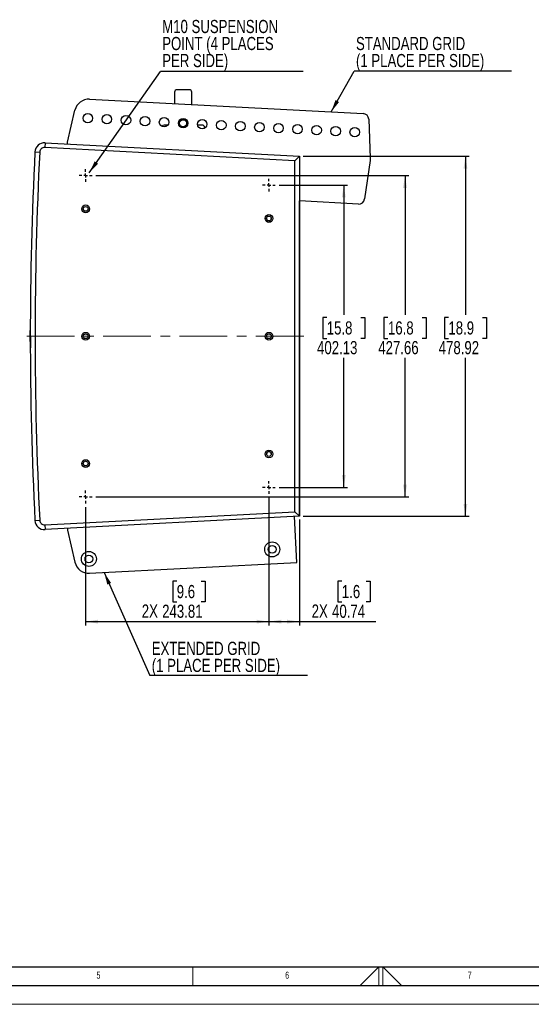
# Model space of a CAD drawing. Header units: millimetres. Extents: x 0 to 594, y 0 to 420.
# Tile 9 of 15: x 206 to 342, y 0 to 262. Entities that reach past the tile are written whole.
import ezdxf

# ---------------------------------------------------------------- set-up
doc = ezdxf.new("R2010")
doc.units = ezdxf.units.MM
doc.linetypes.add('CENTERX2', pattern=[20.32, 12.7, -2.54, 2.54, -2.54])
for name, color, linetype in [('FORMAT', 7, 'Continuous'), ('OUTLINE', 7, 'Continuous'), ('SLD-0', 7, 'Continuous')]:
    doc.layers.add(name, color=color, linetype=linetype)
doc.styles.add('SLDTEXTSTYLE0', font='TXT', dxfattribs={"width": 0.75})
doc.dimstyles.new('SLDDIMSTYLE0', dxfattribs={"dimtxt": 3.5, "dimasz": 3.302, "dimexe": 0, "dimexo": 0.0625, "dimgap": 0.875, "dimtad": 0, "dimtih": 1, "dimtoh": 1, "dimlfac": 5, "dimrnd": 1e-09, "dimzin": 12, "dimdsep": 46, "dimtxsty": 'SLDTEXTSTYLE0', "dimsah": 1, "dimcen": 0.09, "dimadec": 0, "dimazin": 3, "dimtfac": 1, "dimtofl": 0, "dimtmove": 0, "dimatfit": 3, "dimfxl": 1, "dimfrac": 2, "dimtolj": 1, "dimtzin": 12, "dimarcsym": 0})
doc.dimstyles.new('SLDDIMSTYLE2', dxfattribs={"dimtxt": 0.18, "dimasz": 3.302, "dimexe": 0, "dimexo": 0.0625, "dimgap": 0, "dimtad": 0, "dimtih": 1, "dimtoh": 1, "dimdec": 0, "dimrnd": 1e-09, "dimzin": 0, "dimdsep": 46, "dimtxsty": 'Standard', "dimsah": 1, "dimcen": 0.09, "dimadec": 0, "dimazin": 0, "dimtfac": 3.302, "dimtdec": 0, "dimtofl": 0, "dimtmove": 0, "dimatfit": 3, "dimfxl": 1, "dimfrac": 2, "dimtolj": 1, "dimtzin": 0, "dimarcsym": 0})

# ---------------------------------------------------------------- blocks, each defined once
blk = doc.blocks.new('_D_3')
at = {"layer": 'SLD-0', "transparency": 16777216}
for p, q in [((274.91, 217.94), (293.13, 217.94)), ((292.13, 217.94), (292.13, 183.43)), ((287.6, 182.72), (286.54, 182.72)), ((286.54, 182.72), (286.54, 177.16)), ((296.65, 182.72), (297.72, 182.72)), ((297.72, 182.72), (297.72, 177.16)), ((286.54, 177.16), (287.6, 177.16)), ((297.72, 177.16), (296.65, 177.16)), ((292.13, 137.51), (292.13, 171.93)), ((274.91, 137.51), (293.13, 137.51))]:
    blk.add_line(p, q, dxfattribs=at)
for points in [[(292.13, 217.94), (291.62, 214.63), (292.64, 214.63)], [(292.13, 137.51), (292.64, 140.81), (291.62, 140.81)]]:
    blk.add_solid(points, dxfattribs=at)
at = {"layer": 'SLD-0', "transparency": 16777216, "char_height": 3.5, "attachment_point": 1, "style": 'SLDTEXTSTYLE0'}
for s, insert in [('15.8', (287.6, 181.68)), ('402.13', (285.02, 176.44))]:
    blk.add_mtext(s, dxfattribs=dict(at, insert=insert))
blk = doc.blocks.new('_D_4')
at = {"layer": 'SLD-0', "transparency": 16777216}
for p, q in [((226.15, 220.49), (309.42, 220.49)), ((308.42, 220.49), (308.42, 183.43)), ((303.89, 182.72), (302.83, 182.72)), ((302.83, 182.72), (302.83, 177.16)), ((312.95, 182.72), (314.01, 182.72)), ((314.01, 182.72), (314.01, 177.16)), ((302.83, 177.16), (303.89, 177.16)), ((314.01, 177.16), (312.95, 177.16)), ((308.42, 134.96), (308.42, 171.93)), ((226.15, 134.96), (309.42, 134.96))]:
    blk.add_line(p, q, dxfattribs=at)
for points in [[(308.42, 220.49), (307.91, 217.19), (308.93, 217.19)], [(308.42, 134.96), (308.93, 138.26), (307.91, 138.26)]]:
    blk.add_solid(points, dxfattribs=at)
at = {"layer": 'SLD-0', "transparency": 16777216, "char_height": 3.5, "attachment_point": 1, "style": 'SLDTEXTSTYLE0'}
for s, insert in [('16.8', (303.89, 181.68)), ('427.66', (301.31, 176.44))]:
    blk.add_mtext(s, dxfattribs=dict(at, insert=insert))
blk = doc.blocks.new('_D_5')
at = {"layer": 'SLD-0', "transparency": 16777216}
for p, q in [((272.21, 134.81), (272.21, 100.8)), ((280.36, 128.93), (280.36, 100.8)), ((291.61, 112.59), (290.54, 112.59)), ((290.54, 112.59), (290.54, 107.03)), ((298.08, 112.59), (299.14, 112.59)), ((299.14, 112.59), (299.14, 107.03)), ((290.54, 107.03), (291.61, 107.03)), ((299.14, 107.03), (298.08, 107.03)), ((272.21, 101.8), (280.36, 101.8)), ((280.36, 101.8), (300.66, 101.8))]:
    blk.add_line(p, q, dxfattribs=at)
for points in [[(272.21, 101.8), (275.52, 101.29), (275.52, 102.31)], [(280.36, 101.8), (277.06, 102.31), (277.06, 101.29)]]:
    blk.add_solid(points, dxfattribs=at)
at = {"layer": 'SLD-0', "transparency": 16777216, "char_height": 3.5, "attachment_point": 1, "style": 'SLDTEXTSTYLE0'}
for s, insert in [('1.6', (291.61, 111.55)), ('2X', (283.59, 106.36)), ('40.74', (289.02, 106.31))]:
    blk.add_mtext(s, dxfattribs=dict(at, insert=insert))
blk = doc.blocks.new('_D_6')
at = {"layer": 'SLD-0', "transparency": 16777216}
for p, q in [((272.21, 134.81), (272.21, 100.8)), ((223.45, 132.26), (223.45, 100.8)), ((247.69, 112.59), (246.62, 112.59)), ((246.62, 112.59), (246.62, 107.03)), ((254.15, 112.59), (255.22, 112.59)), ((255.22, 112.59), (255.22, 107.03)), ((246.62, 107.03), (247.69, 107.03)), ((255.22, 107.03), (254.15, 107.03)), ((223.45, 101.8), (272.21, 101.8))]:
    blk.add_line(p, q, dxfattribs=at)
for points in [[(223.45, 101.8), (226.75, 101.29), (226.75, 102.31)], [(272.21, 101.8), (268.91, 102.31), (268.91, 101.29)]]:
    blk.add_solid(points, dxfattribs=at)
at = {"layer": 'SLD-0', "transparency": 16777216, "char_height": 3.5, "attachment_point": 1, "style": 'SLDTEXTSTYLE0'}
for s, insert in [('9.6', (247.69, 111.55)), ('2X', (238.38, 106.36)), ('243.81', (243.81, 106.31))]:
    blk.add_mtext(s, dxfattribs=dict(at, insert=insert))
blk = doc.blocks.new('_D_7')
at = {"layer": 'OUTLINE', "transparency": 16777216}
for p, q in [((281.36, 225.62), (325.5, 225.62)), ((324.5, 225.62), (324.5, 183.43)), ((319.97, 182.72), (318.91, 182.72)), ((318.91, 182.72), (318.91, 177.16)), ((329.02, 182.72), (330.09, 182.72)), ((330.09, 182.72), (330.09, 177.16)), ((318.91, 177.16), (319.97, 177.16)), ((330.09, 177.16), (329.02, 177.16)), ((324.5, 129.83), (324.5, 171.93)), ((281.36, 129.83), (325.5, 129.83))]:
    blk.add_line(p, q, dxfattribs=at)
for points in [[(324.5, 225.62), (323.99, 222.31), (325.01, 222.31)], [(324.5, 129.83), (325.01, 133.13), (323.99, 133.13)]]:
    blk.add_solid(points, dxfattribs=at)
at = {"layer": 'OUTLINE', "transparency": 16777216, "char_height": 3.5, "attachment_point": 1, "style": 'SLDTEXTSTYLE0'}
for s, insert in [('18.9', (319.97, 181.68)), ('478.92', (317.39, 176.44))]:
    blk.add_mtext(s, dxfattribs=dict(at, insert=insert))
blk = doc.blocks.new('SW_NOTE_0_2')
at = {"layer": 'SLD-0', "color": 0}
blk.add_line((37.93, 0), (0, 0), dxfattribs=at)
at = {"layer": 'SLD-0', "color": 0, "char_height": 3.5, "attachment_point": 1, "style": 'SLDTEXTSTYLE0'}
for s, insert in [('M10 SUSPENSION', (0.46, 13.68)), ('POINT (4 PLACES', (0.46, 9.15)), ('PER SIDE)', (0.46, 4.62))]:
    blk.add_mtext(s, dxfattribs=dict(at, insert=insert))
blk = doc.blocks.new('SW_NOTE_0_3')
at = {"layer": 'OUTLINE', "color": 0}
blk.add_line((41.89, 0), (0, 0), dxfattribs=at)
at = {"layer": 'OUTLINE', "color": 0, "char_height": 3.5, "attachment_point": 1, "style": 'SLDTEXTSTYLE0'}
for s, insert in [('STANDARD GRID', (0.48, 9.1)), ('(1 PLACE PER SIDE)', (0.48, 4.57))]:
    blk.add_mtext(s, dxfattribs=dict(at, insert=insert))
blk = doc.blocks.new('SW_NOTE_0_4')
at = {"layer": 'OUTLINE', "color": 0}
blk.add_line((41.89, 0), (0, 0), dxfattribs=at)
at = {"layer": 'OUTLINE', "color": 0, "char_height": 3.5, "attachment_point": 1, "style": 'SLDTEXTSTYLE0'}
for s, insert in [('EXTENDED GRID', (0.49, 8.94)), ('(1 PLACE PER SIDE)', (0.49, 4.41))]:
    blk.add_mtext(s, dxfattribs=dict(at, insert=insert))
blk = doc.blocks.new('SW_CENTERMARKSYMBOL_0')
at = {"layer": 'SLD-0', "color": 0}
for p, q in [((-1, 0), (-1.69888, 0)), ((0, 0), (-0.5, 0)), ((0, 1), (0, 1.69888)), ((0, 0), (0, 0.5)), ((0, 0), (0, -0.5)), ((0, 0), (0.5, 0)), ((1, 0), (1.69888, 0)), ((0, -1), (0, -1.69888))]:
    blk.add_line(p, q, dxfattribs=at)
blk = doc.blocks.new('SW_CENTERMARKSYMBOL_1')
at = {"layer": 'SLD-0', "color": 0}
for p, q in [((-1, 0), (-1.69888, 0)), ((0, 0), (-0.5, 0)), ((0, 1), (0, 1.69888)), ((0, 0), (0, 0.5)), ((0, 0), (0, -0.5)), ((0, 0), (0.5, 0)), ((1, 0), (1.69888, 0)), ((0, -1), (0, -1.69888))]:
    blk.add_line(p, q, dxfattribs=at)
blk = doc.blocks.new('SW_CENTERMARKSYMBOL_2')
at = {"layer": 'SLD-0', "color": 0}
for p, q in [((-1, 0), (-1.69888, 0)), ((0, 0), (-0.5, 0)), ((0, 1), (0, 1.69888)), ((0, 0), (0, 0.5)), ((0, 0), (0, -0.5)), ((0, 0), (0.5, 0)), ((1, 0), (1.69888, 0)), ((0, -1), (0, -1.69888))]:
    blk.add_line(p, q, dxfattribs=at)
blk = doc.blocks.new('SW_CENTERMARKSYMBOL_3')
at = {"layer": 'SLD-0', "color": 0}
for p, q in [((-1, 0), (-1.69888, 0)), ((0, 0), (-0.5, 0)), ((0, 1), (0, 1.69888)), ((0, 0), (0, 0.5)), ((0, 0), (0, -0.5)), ((0, 0), (0.5, 0)), ((1, 0), (1.69888, 0)), ((0, -1), (0, -1.69888))]:
    blk.add_line(p, q, dxfattribs=at)

msp = doc.modelspace()

# ---------------------------------------------------------------- linework, layer by layer
at = {"color": 7, "linetype": 'Continuous', "lineweight": 25}
for p, q in [((247.1052, 242.6476), (247.1052, 239.5992)), ((251.0422, 243.2826), (247.7402, 243.2826)), ((251.6772, 239.3599), (251.6772, 242.6476)), ((224.5151, 240.7818), (297.2815, 236.9725)), ((218.6398, 229.3258), (220.6035, 237.8339)), ((245.3253, 233.8846), (244.3112, 233.8846)), ((254.4712, 233.8846), (253.2176, 233.8846)), ((255.1062, 233.0312), (255.1062, 233.2496)), ((298.7826, 235.4451), (299.1441, 225.1114)), ((212.6395, 229.1645), (212.5731, 227.8963)), ((279.0928, 224.4101), (212.5731, 227.8963)), ((212.6395, 229.1645), (280.3628, 225.6153)), ((218.615, 228.8514), (218.6398, 229.3258)), ((209.9699, 226.757), (211.2382, 226.6925)), ((279.0928, 224.4101), (280.3628, 225.6153)), ((280.3628, 225.6153), (280.3628, 129.8319)), ((279.0928, 131.0371), (279.0928, 224.4101)), ((299.1109, 224.4772), (297.6724, 214.2378)), ((299.1441, 225.1114), (299.1109, 224.4772)), ((296.02, 212.8755), (280.3628, 213.6951)), ((280.3629, 129.9271), (280.3629, 213.6951)), ((271.5796, 209.0469), (271.5806, 209.0825)), ((208.6742, 178.2118), (208.6893, 179.1678)), ((208.7061, 179.1678), (208.689, 177.7412)), ((208.6719, 177.7236), (208.6731, 178.0996)), ((208.7466, 174.7031), (208.6719, 177.7236)), ((208.689, 177.7412), (208.7164, 177.4254)), ((208.7352, 177.7236), (208.767, 174.66)), ((212.5731, 127.551), (279.0928, 131.0371)), ((279.0928, 131.0371), (280.3628, 129.8319)), ((209.9699, 128.6903), (211.2382, 128.7547)), ((280.3628, 129.8319), (212.6395, 126.2827)), ((279.6233, 117.5504), (278.9841, 129.7597)), ((280.3628, 129.9271), (280.3629, 129.9271)), ((212.5731, 127.551), (212.6395, 126.2827)), ((218.615, 126.5959), (218.6398, 126.1215)), ((218.6398, 126.1215), (220.6031, 117.6135)), ((224.5147, 114.6654), (279.6233, 117.5504))]:
    msp.add_line(p, q, dxfattribs=at)
at = {"color": 8, "linetype": 'Continuous', "lineweight": 25}
for p, q in [((208.694, 179.2801), (208.7062, 179.2801)), ((208.6719, 177.7236), (208.7246, 177.7236)), ((208.6731, 178.0996), (208.6729, 178.0996)), ((208.753, 174.5908), (208.7523, 174.5993))]:
    msp.add_line(p, q, dxfattribs=at)
at = {"color": 7, "linetype": 'Continuous', "lineweight": 18}
for p, q in [((252, 10.0001), (252, 5.0001)), ((296.4686, 5.0001), (301.5, 10.0001)), ((301.5, 10.0001), (301.5, 5.0001)), ((302.5, 10.0001), (302.5, 5.0001)), ((307.5314, 5.0001), (302.5, 10.0001)), ((0, 0.0001), (594, 0.0001))]:
    msp.add_line(p, q, dxfattribs=at)
at = {"color": 8, "linetype": 'Continuous', "lineweight": 25, "flags": 128}
msp.add_lwpolyline([(208.6742, 178.2118), (208.6753, 178.2118), (208.6786, 178.2118), (208.6842, 178.2117), (208.6919, 178.2117), (208.7014, 178.2116), (208.7125, 178.2115), (208.7247, 178.2114)], dxfattribs=at)
at = {"color": 7, "linetype": 'Continuous', "lineweight": 25, "flags": 128}
msp.add_lwpolyline([(271.5889, 177.6152), (271.5796, 177.7236), (271.5801, 177.7489)], dxfattribs=at)
at = {"color": 7, "linetype": 'Continuous', "lineweight": 25}
for centre, radius in [((224.0259, 235.7204), 1.27), ((229.099, 235.4549), 1.27), ((234.172, 235.1893), 1.27), ((239.2451, 234.9237), 1.27), ((244.3181, 234.6581), 1.27), ((249.3912, 234.3926), 1.27), ((249.3912, 234.3926), 1.2294), ((249.3912, 234.3926), 0.9347), ((254.4642, 234.127), 1.27), ((259.5373, 233.8614), 1.27), ((264.6103, 233.5959), 1.27), ((269.6834, 233.3303), 1.27), ((274.7564, 233.0647), 1.27), ((279.8295, 232.7991), 1.27), ((284.9025, 232.5336), 1.27), ((289.9756, 232.268), 1.27), ((295.0487, 232.0024), 1.27), ((223.4524, 211.5996), 1.0312), ((223.4524, 211.5996), 0.635), ((272.2144, 209.0444), 1.0312), ((272.2144, 209.0444), 0.635), ((223.4524, 177.7236), 1.0312), ((223.4524, 177.7236), 0.635), ((272.2144, 177.7236), 1.0312), ((272.2144, 177.7236), 0.635), ((272.2144, 146.4029), 1.0312), ((272.2144, 146.4029), 0.635), ((223.4524, 143.8476), 1.0312), ((223.4524, 143.8476), 0.635), ((273.0777, 121.0229), 1.9964), ((273.0777, 121.0229), 1.0312), ((224.3155, 118.4702), 1.9964), ((224.3155, 118.4702), 1.0312)]:
    msp.add_circle(centre, radius, dxfattribs=at)
for centre, radius, start, end in [((247.7402, 242.6476), 0.635, 90, 180), ((251.0422, 242.6476), 0.635, 0, 90), ((224.3159, 236.977), 3.81, 87.003302, 167.003302), ((297.1986, 235.3897), 1.585, 2.003302, 87.003302), ((244.3112, 233.2496), 0.635, 90, 154.064446), ((254.4712, 233.2496), 0.635, 0, 90), ((212.5066, 226.628), 2.54, 87, 177.090427), ((212.5066, 226.628), 1.27, 87, 177.090427), ((1174.712, 177.7236), 965.9874, 177.0904268, 182.9095732), ((1174.712, 177.7236), 964.7174, 177.0904268, 182.9095732), ((296.1029, 214.4583), 1.585, 267.003302, 352.003302), ((272.2146, 209.0469), 0.635, 180, 356.57958), ((269.7848, 177.7236), 61.1138, 177.520337, 178.5406), ((269.7848, 177.7236), 61.1138, 179.647518, 180), ((269.7848, 177.7236), 61.1138, 180, 182.479663), ((272.2146, 146.4003), 0.635, 3.431547, 183.20198), ((212.5066, 128.8192), 2.54, 182.909573, 273), ((212.5066, 128.8192), 1.27, 182.909573, 273), ((224.3155, 118.4702), 3.81, 192.994043, 272.996698)]:
    msp.add_arc(centre, radius, start, end, dxfattribs=at)
for points, knots in [([(208.694, 178.1554), (208.6927, 178.1542), (208.6842, 178.1467), (208.6752, 178.1271), (208.6732, 178.1086), (208.6721, 178.0996)], [0, 0, 0, 0, 0.08549008, 0.55509, 1, 1, 1, 1]), ([(208.6731, 178.1081), (208.6732, 178.1153), (208.6734, 178.1297), (208.6738, 178.1679), (208.6741, 178.1972), (208.6742, 178.2118)], [0, 0, 0, 0, 0.333605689, 0.66690723, 1, 1, 1, 1]), ([(208.6893, 179.1678), (208.6897, 179.1826), (208.6903, 179.2122), (208.6911, 179.2481), (208.6915, 179.2689), (208.6914, 179.2718), (208.6914, 179.2719)], [0, 0, 0, 0, 0.32796815, 0.65600418, 0.98383362, 1, 1, 1, 1]), ([(208.6908, 179.2801), (208.6913, 179.2706), (208.6924, 179.2519), (208.7022, 179.2359), (208.7071, 179.2279)], [0, 0, 0, 0, 0.50295065, 1, 1, 1, 1]), ([(208.7062, 179.2801), (208.7065, 179.2784), (208.7071, 179.275), (208.7073, 179.249), (208.707, 179.2119), (208.7064, 179.1825), (208.7061, 179.1678)], [0, 0, 0, 0, 0.25004294, 0.50014476, 0.75010985, 1, 1, 1, 1]), ([(208.7523, 174.5993), (208.7518, 174.6065), (208.7509, 174.6209), (208.7488, 174.6592), (208.7474, 174.6885), (208.7466, 174.7031)], [0, 0, 0, 0, 0.33324192, 0.66657713, 1, 1, 1, 1])]:
    msp.add_open_spline(points, degree=3, knots=knots, dxfattribs=at)
at = {"layer": 'FORMAT'}
for p, q in [((20, 10.0001), (584, 10.0001)), ((15, 5.0001), (589, 5.0001))]:
    msp.add_line(p, q, dxfattribs=at)
at = {"layer": 'SLD-0', "linetype": 'CENTERX2', "lineweight": 18}
msp.add_line((207.8049, 177.7236), (282.3629, 177.7236), dxfattribs=at)
at = {"layer": 'SLD-0'}
msp.add_line((209.3786, 177.7236), (209.3786, 177.7238), dxfattribs=at)

# ---------------------------------------------------------------- block references
at = {"layer": 'OUTLINE'}
for name, p in [('SW_NOTE_0_3', (294.8964, 248.2376)), ('SW_NOTE_0_4', (240.5486, 87.4959))]:
    msp.add_blockref(name, p, dxfattribs=at)
at = {"layer": 'SLD-0'}
for name, p in [('SW_NOTE_0_2', (243.3619, 248.1876)), ('SW_CENTERMARKSYMBOL_0', (223.4524, 220.4896)), ('SW_CENTERMARKSYMBOL_1', (272.2146, 217.9369)), ('SW_CENTERMARKSYMBOL_3', (272.2146, 137.5103)), ('SW_CENTERMARKSYMBOL_2', (223.4524, 134.9576))]:
    msp.add_blockref(name, p, dxfattribs=at)

# ---------------------------------------------------------------- texts
at = {"layer": 'FORMAT', "char_height": 1.8521, "attachment_point": 1, "style": 'SLDTEXTSTYLE0'}
for s, insert in [('5', (226.3264, 8.668)), ('6', (276.5328, 8.668)), ('7', (325.088, 8.668))]:
    msp.add_mtext(s, dxfattribs=dict(at, insert=insert))

# ---------------------------------------------------------------- dimensions: what is measured, and where the dimension line sits
at = {"layer": 'OUTLINE'}
dim = msp.add_linear_dim(base=(324.4988, 129.8319), p1=(280.3628, 225.6153), p2=(280.3628, 129.8319), angle=90, dimstyle='SLDDIMSTYLE0', dxfattribs=at)
dim.commit()
dim.dimension.update_dxf_attribs({"geometry": '_D_7', "text_midpoint": (324.4988, 177.6793), "dimtype": 160})
at = {"layer": 'SLD-0'}
for base, p1, p2, picture, middle in [((308.4195, 134.9576), (225.1513, 220.4896), (225.1513, 134.9576), '_D_4', (308.4195, 177.6794)), ((292.1277, 137.5103), (273.9135, 217.9369), (273.9135, 137.5103), '_D_3', (292.1277, 177.6794))]:
    dim = msp.add_linear_dim(base=base, p1=p1, p2=p2, angle=90, dimstyle='SLDDIMSTYLE0', dxfattribs=at)
    dim.commit()
    dim.dimension.update_dxf_attribs({"geometry": picture, "text_midpoint": middle, "dimtype": 160})
for base, p1, p2, picture, middle in [((272.2146, 107.5498), (223.4524, 133.2588), (272.2146, 135.8115), '_D_6', (248.2067, 107.5498)), ((280.3629, 107.5498), (272.2146, 135.8115), (280.3629, 129.9271), '_D_5', (292.1277, 107.5498))]:
    dim = msp.add_linear_dim(base=base, p1=p1, p2=p2, text='2X<>', dimstyle='SLDDIMSTYLE0', dxfattribs=at)
    dim.commit()
    dim.dimension.update_dxf_attribs({"geometry": picture, "text_midpoint": middle, "dimtype": 160})

# ---------------------------------------------------------------- leaders
at = {"layer": 'OUTLINE'}
for points in [[(288.7803, 237.4175), (294.8964, 248.2376)], [(228.3782, 114.8677), (240.5486, 87.4959)]]:
    msp.add_leader(points, dimstyle='SLDDIMSTYLE2', dxfattribs=at)
at = {"layer": 'SLD-0'}
msp.add_leader([(224.4007, 221.2231), (243.3619, 248.1876)], dimstyle='SLDDIMSTYLE2', dxfattribs=at)

doc.saveas('drawing.dxf')
